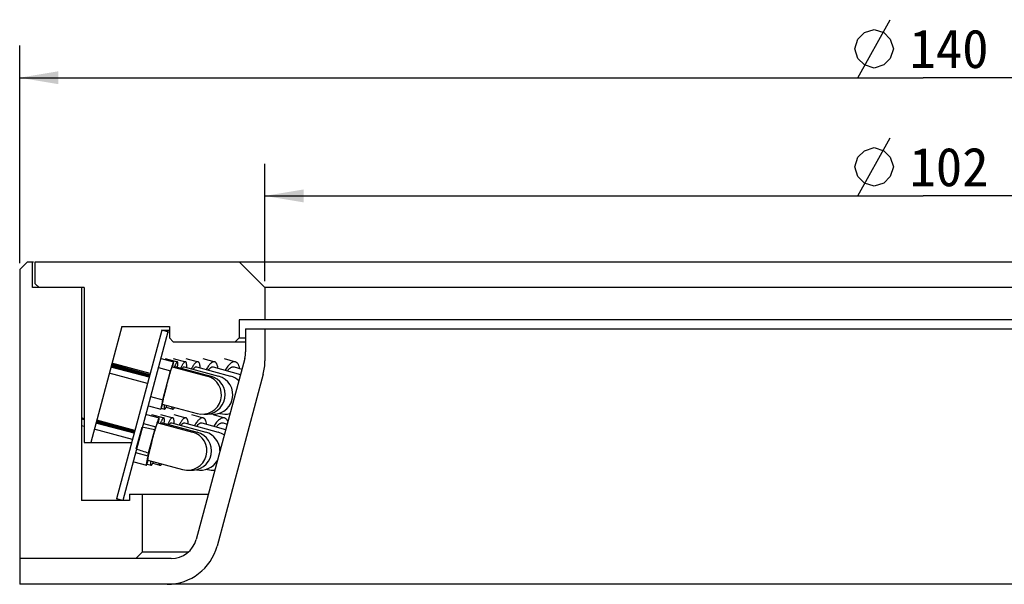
# Model space of a CAD drawing. Header units: millimetres. Extents: x 55 to 295, y -12 to 478.
# Tile 2 of 4: x 58 to 135, y 227 to 271. Entities that reach past the tile are written whole.
import ezdxf
from ezdxf.enums import TextEntityAlignment as Align

# ---------------------------------------------------------------- set-up
doc = ezdxf.new("R2010")
doc.units = ezdxf.units.MM
doc.header["$LTSCALE"] = 23.1
doc.layers.get('0').update_dxf_attribs({"linetype": 'CONTINUOUS'})
doc.layers.add('00_COMPONENTS', color=7, linetype='CONTINUOUS')
doc.layers.add('51__DRAFT_DIMS', color=7, linetype='CONTINUOUS')
doc.styles.get("Standard").update_dxf_attribs({"font": 'simfang.ttf'})
doc.dimstyles.new('DIMSTYLE_1', dxfattribs={"dimtxt": 3, "dimasz": 3, "dimexe": 2.5, "dimexo": 0.5, "dimgap": 0.75, "dimtad": 1, "dimdsep": 46, "dimtxsty": 'STANDARD', "dimblk": '_FILLED', "dimblk1": '_FILLED', "dimblk2": '_FILLED', "dimcen": 0.09, "dimclrt": 3, "dimazin": 2, "dimtp": 0.5, "dimtm": 0.5, "dimtfac": 1, "dimtofl": 0, "dimtmove": 0, "dimatfit": 3, "dimldrblk": '_FILLED', "dimfxl": 1, "dimtolj": 1, "dimarcsym": 0})
doc.dimstyles.new('DIMSTYLE_2', dxfattribs={"dimtxt": 3, "dimasz": 3, "dimexe": 2.5, "dimexo": 0.5, "dimgap": 0.75, "dimtad": 1, "dimdsep": 46, "dimtxsty": 'STANDARD', "dimblk": '_FILLED', "dimblk1": '_FILLED', "dimblk2": '_FILLED', "dimcen": 0.09, "dimclrt": 3, "dimazin": 2, "dimtp": 0.3, "dimtm": 0.3, "dimtfac": 1, "dimtofl": 0, "dimtmove": 0, "dimatfit": 3, "dimldrblk": '_FILLED', "dimfxl": 1, "dimtolj": 1, "dimarcsym": 0})

# ---------------------------------------------------------------- blocks, each defined once
blk = doc.blocks.new('_FILLED')
at = {"color": 0, "linetype": 'ByBlock'}
blk.add_solid([(0, 0), (-1, 0.167), (-1, -0.167)], dxfattribs=at)
blk = doc.blocks.new('*D1')
at = {"layer": '51__DRAFT_DIMS', "color": 4}
for p, q in [((58.327, 251.98), (58.327, 268.853)), ((198.327, 251.981), (198.327, 268.853)), ((58.327, 266.353), (128.327, 266.353)), ((198.327, 266.353), (128.327, 266.353))]:
    blk.add_line(p, q, dxfattribs=at)
at = {"layer": '51__DRAFT_DIMS', "color": 4, "xscale": 3, "yscale": 3, "zscale": 3, "rotation": 180}
blk.add_blockref('_FILLED', (58.327, 266.353), dxfattribs=at)
at = {"layer": '51__DRAFT_DIMS', "color": 4, "xscale": 3, "yscale": 3, "zscale": 3}
blk.add_blockref('_FILLED', (198.327, 266.353), dxfattribs=at)
at = {"layer": '51__DRAFT_DIMS', "color": 3}
blk.add_text('140', height=3, dxfattribs=at).set_placement((130.327, 267.103), align=Align.CENTER)
blk = doc.blocks.new('*D2')
at = {"layer": '51__DRAFT_DIMS', "color": 4}
for p, q in [((77.327, 250.58), (77.327, 259.69)), ((179.327, 250.58), (179.327, 259.69)), ((77.327, 257.19), (128.327, 257.19)), ((179.327, 257.19), (128.327, 257.19))]:
    blk.add_line(p, q, dxfattribs=at)
at = {"layer": '51__DRAFT_DIMS', "color": 4, "xscale": 3, "yscale": 3, "zscale": 3, "rotation": 180}
blk.add_blockref('_FILLED', (77.327, 257.19), dxfattribs=at)
at = {"layer": '51__DRAFT_DIMS', "color": 4, "xscale": 3, "yscale": 3, "zscale": 3}
blk.add_blockref('_FILLED', (179.327, 257.19), dxfattribs=at)
at = {"layer": '51__DRAFT_DIMS', "color": 3}
blk.add_text('102', height=3, dxfattribs=at).set_placement((130.327, 257.94), align=Align.CENTER)

msp = doc.modelspace()

# ---------------------------------------------------------------- linework, layer by layer
at = {"layer": '00_COMPONENTS', "color": 7}
for p, q in [((58.9269, 252.0803), (58.3266, 251.48)), ((58.9269, 252.0803), (59.3953, 252.0803)), ((59.3266, 250.0803), (59.3266, 252.0803)), ((59.5266, 250.3803), (59.5266, 252.0803)), ((59.5266, 252.0803), (197.7269, 252.0803)), ((77.3266, 250.0803), (75.3266, 252.0803)), ((58.3266, 251.48), (58.3266, 227.0803)), ((59.8266, 250.0803), (59.5266, 250.3803)), ((63.3266, 250.0803), (59.3266, 250.0803)), ((63.1266, 250.0803), (63.1266, 233.5803)), ((63.3266, 250.0803), (63.3266, 238.0803)), ((77.3266, 250.0803), (77.3266, 247.5803)), ((179.3266, 250.0803), (77.3266, 250.0803)), ((75.3266, 247.5803), (75.3266, 246.1803)), ((181.3266, 247.5803), (75.3266, 247.5803)), ((66.2381, 247.0803), (63.8266, 238.0803)), ((69.3266, 246.7719), (65.8266, 233.7097)), ((66.2381, 247.0803), (69.9266, 247.0803)), ((69.8095, 246.6425), (66.3095, 233.5803)), ((69.8095, 246.6425), (69.3266, 246.7719)), ((69.3266, 246.7719), (69.9266, 246.7719)), ((69.8095, 246.6425), (69.9266, 246.6425)), ((69.9266, 247.0803), (69.9266, 246.1803)), ((75.8266, 246.8803), (75.8266, 245.1081)), ((75.8266, 246.8803), (180.8266, 246.8803)), ((77.3266, 246.8803), (77.3266, 244.4012)), ((69.9266, 246.1803), (70.2266, 245.8803)), ((70.2266, 245.8803), (75.8266, 245.8803)), ((75.0266, 245.8803), (75.3266, 246.1803)), ((75.3266, 246.1803), (75.8266, 246.1803)), ((68.3991, 243.3106), (65.4437, 244.1155)), ((68.4046, 243.3311), (65.4492, 244.136)), ((68.427, 243.4146), (65.4715, 244.2195)), ((69.2842, 244.5918), (70.2497, 244.333)), ((69.5847, 244.5912), (70.5454, 244.3324)), ((70.2272, 244.5898), (71.1776, 244.331)), ((71.2082, 244.5877), (72.1428, 244.3289)), ((75.7584, 244.5904), (71.9997, 230.5627)), ((72.5223, 244.5847), (73.4358, 244.3258)), ((74.1624, 244.5806), (75.0494, 244.3217)), ((68.2212, 242.6466), (65.2626, 243.4396)), ((68.3506, 243.1295), (65.392, 243.9226)), ((68.3509, 243.1309), (65.3923, 243.9239)), ((68.3524, 243.1362), (65.3938, 243.9293)), ((68.3527, 243.1375), (65.3941, 243.9306)), ((68.3631, 243.1762), (65.4055, 243.9729)), ((68.366, 243.187), (65.4084, 243.9838)), ((68.3778, 243.2311), (65.4202, 244.0279)), ((68.3807, 243.2419), (65.4231, 244.0387)), ((69.0707, 243.8851), (70.0189, 243.6309)), ((69.4152, 241.378), (70.0189, 243.6309)), ((70.1462, 243.9466), (72.8497, 243.222)), ((70.4414, 243.9462), (73.1313, 243.2215)), ((71.0725, 243.9451), (73.7335, 243.2204)), ((72.036, 243.9434), (74.6529, 243.2187)), ((73.3267, 243.941), (75.4251, 243.3464)), ((77.1903, 243.3659), (73.621, 230.045)), ((74.9374, 243.9378), (75.5367, 243.7629)), ((75.3631, 243.8237), (75.5387, 243.7706)), ((68.467, 241.6322), (69.4152, 241.378)), ((68.3003, 240.9214), (69.2658, 240.6626)), ((69.2996, 240.7325), (69.5569, 240.6632)), ((69.3694, 241.0489), (72.0729, 240.3243)), ((69.3964, 241.028), (69.3998, 241.0393)), ((69.6746, 240.802), (70.1791, 240.6646)), ((73.7938, 240.3437), (73.8522, 240.3275)), ((63.3266, 239.8447), (63.1266, 239.8984)), ((63.3266, 239.841), (63.1266, 239.8947)), ((63.3266, 239.8258), (63.1266, 239.8795)), ((63.3266, 239.8221), (63.1266, 239.8758)), ((63.3266, 239.8996), (63.1304, 239.9525)), ((63.3266, 239.9133), (63.1897, 239.9502)), ((67.1869, 238.7866), (64.2284, 239.5802)), ((67.1878, 238.7901), (64.2294, 239.5837)), ((67.1916, 238.8043), (64.2332, 239.5978)), ((67.1926, 238.8077), (64.2341, 239.6013)), ((67.2047, 238.8529), (64.2474, 239.6511)), ((67.2081, 238.8657), (64.2509, 239.6638)), ((67.2255, 238.9306), (64.2682, 239.7287)), ((67.2455, 239.0053), (64.2906, 239.8122)), ((67.907, 239.5422), (68.8676, 239.2845)), ((68.1607, 240.2451), (69.1255, 239.9863)), ((68.5362, 240.2443), (69.4952, 239.9855)), ((69.0219, 239.5999), (71.7236, 238.8752)), ((69.2437, 240.2428), (70.1915, 239.984)), ((69.391, 239.5993), (72.0761, 238.8746)), ((70.0861, 239.5981), (72.74, 238.8735)), ((70.2793, 240.2406), (71.2107, 239.9818)), ((71.1037, 239.5964), (73.7117, 238.8717)), ((71.6376, 240.2375), (72.5477, 239.9787)), ((72.4382, 239.5939), (74.2793, 239.0703)), ((73.3116, 240.2333), (74.1953, 239.9745)), ((74.0828, 239.5907), (74.3943, 239.4994)), ((63.3266, 239.3044), (63.1266, 239.3581)), ((67.0575, 238.3037), (64.099, 239.0972)), ((67.3554, 237.5711), (67.8114, 239.2721)), ((68.2641, 237.0316), (68.8676, 239.2845)), ((68.3089, 237.2644), (68.7904, 239.0608)), ((63.3266, 238.0803), (66.9977, 238.0803)), ((67.3033, 237.2893), (68.2641, 237.0316)), ((67.1762, 236.5748), (68.1411, 236.316)), ((68.2447, 236.7023), (70.9464, 235.9777)), ((68.1914, 236.4014), (68.505, 236.3168)), ((68.6429, 236.4678), (69.1905, 236.3182)), ((72.8225, 236.0051), (72.9086, 235.9812)), ((66.8266, 233.5803), (63.1266, 233.5803)), ((66.3095, 233.5803), (65.8266, 233.7097)), ((66.8266, 234.0803), (66.8266, 233.5803)), ((66.8266, 234.0803), (72.9422, 234.0803)), ((67.8266, 234.0803), (67.8266, 229.5803)), ((70.0678, 229.0803), (58.3266, 229.0803)), ((67.8266, 229.5803), (67.3266, 229.0803)), ((71.3861, 229.5803), (67.8266, 229.5803)), ((198.3266, 227.0803), (58.3266, 227.0803))]:
    msp.add_line(p, q, dxfattribs=at)
for centre, radius, start, end in [((73.8266, 245.1081), 2, 345, 360), ((73.3266, 244.4012), 4, 345, 360), ((72.4613, 241.7731), 1.5, 254.99424, 74.99424), ((72.7411, 241.7731), 1.5, 264.683905, 74.922128), ((73.3393, 241.7731), 1.5, 258.492361, 74.765677), ((74.2525, 241.7731), 1.5, 46.073398, 74.520647), ((74.2525, 241.7731), 1.5, 254.520647, 283.923942), ((71.335, 237.4264), 1.5, 254.984701, 74.984701), ((71.6852, 237.4264), 1.5, 263.350346, 74.896088), ((72.3448, 237.4264), 1.5, 0.820345, 74.7264), ((73.3101, 237.4264), 1.5, 55.093296, 74.471235), ((72.3448, 237.4264), 1.5, 257.309635, 329.185834), ((73.3101, 237.4264), 1.5, 254.471235, 274.904984), ((70.0678, 231.0803), 2, 270, 345), ((69.7572, 231.0803), 4, 270, 345)]:
    msp.add_arc(centre, radius, start, end, dxfattribs=at)
for start_param, end_param in [(5.7717477, 5.8013322), (6.7650384, 6.7946229)]:
    msp.add_ellipse((128.3266, 222.1393), major_axis=(-68.5482, 18.3745), ratio=0.0267726, start_param=start_param, end_param=end_param, dxfattribs=at)
for points, knots in [([(70.2497, 244.333), (70.2492, 244.3332), (70.2476, 244.3326), (70.2445, 244.3291), (70.2397, 244.3209), (70.233, 244.3067), (70.2248, 244.2867), (70.2149, 244.2608), (70.2036, 244.2293), (70.1908, 244.1921), (70.1707, 244.1317), (70.1424, 244.0432), (70.1051, 243.9221), (70.0632, 243.7824), (70.0341, 243.6833), (70.0189, 243.6309)], [0, 0, 0, 0, 0.0022572, 0.0059708, 0.0190932, 0.0402513, 0.0695234, 0.1068559, 0.1521497, 0.2052761, 0.266062, 0.4098356, 0.5816042, 0.7792084, 1, 1, 1, 1]), ([(70.1773, 243.9398), (70.1841, 243.9693), (70.1968, 244.0249), (70.2139, 244.1029), (70.228, 244.17), (70.2389, 244.2257), (70.2466, 244.2697), (70.2508, 244.299), (70.2522, 244.3163), (70.2524, 244.3239), (70.252, 244.3285), (70.2515, 244.331), (70.2506, 244.3328), (70.2497, 244.333)], [0, 0, 0, 0, 0.2263379, 0.4257676, 0.5969586, 0.7387571, 0.850262, 0.9307886, 0.9593413, 0.9801049, 0.9876231, 0.9933117, 1, 1, 1, 1]), ([(70.5454, 244.3324), (70.5426, 244.3332), (70.5359, 244.3333), (70.5258, 244.3294), (70.5149, 244.3219), (70.5033, 244.3108), (70.4907, 244.2961), (70.4713, 244.2698), (70.4454, 244.2275), (70.4128, 244.166), (70.3772, 244.0908), (70.3388, 244.0028), (70.3131, 243.9395), (70.2998, 243.9058)], [0, 0, 0, 0, 0.0175213, 0.0381219, 0.0637753, 0.0954925, 0.1337794, 0.1788763, 0.2897794, 0.4282356, 0.5935463, 0.7846016, 1, 1, 1, 1]), ([(70.5544, 243.9161), (70.5585, 243.9464), (70.5657, 244.0037), (70.5736, 244.0845), (70.5781, 244.1545), (70.5791, 244.2133), (70.5766, 244.2604), (70.5715, 244.2924), (70.565, 244.3116), (70.5596, 244.3217), (70.5532, 244.3289), (70.548, 244.3317), (70.5454, 244.3324)], [0, 0, 0, 0, 0.2151197, 0.4054198, 0.5697822, 0.7073741, 0.8177629, 0.9011675, 0.9332716, 0.9595998, 0.9812037, 1, 1, 1, 1]), ([(71.1776, 244.331), (71.1723, 244.3325), (71.1609, 244.3338), (71.143, 244.3311), (71.1242, 244.3238), (71.096, 244.307), (71.0587, 244.2737), (71.0131, 244.2196), (70.9641, 244.149), (70.9123, 244.0626), (70.8581, 243.961), (70.8226, 243.8877), (70.8045, 243.8487)], [0, 0, 0, 0, 0.0258292, 0.0535931, 0.0848549, 0.1206895, 0.2084532, 0.3197681, 0.4552535, 0.6145218, 0.7965613, 1, 1, 1, 1]), ([(71.2668, 243.8924), (71.2683, 243.9236), (71.2701, 243.9827), (71.2689, 244.0661), (71.2639, 244.1389), (71.2549, 244.2007), (71.2422, 244.2511), (71.2256, 244.2901), (71.2048, 244.318), (71.1865, 244.3286), (71.1776, 244.331)], [0, 0, 0, 0, 0.2006811, 0.3795867, 0.5359442, 0.6693911, 0.7801351, 0.8694029, 0.9403895, 1, 1, 1, 1]), ([(72.1428, 244.3289), (72.1348, 244.3311), (72.1179, 244.3338), (72.0812, 244.3318), (72.0312, 244.3139), (71.9707, 244.2731), (71.9069, 244.2128), (71.8401, 244.1335), (71.7709, 244.0359), (71.7001, 243.9209), (71.6545, 243.8375), (71.6315, 243.7932)], [0, 0, 0, 0, 0.032058, 0.0655095, 0.1409739, 0.2333248, 0.3456493, 0.4789709, 0.6331411, 0.8072582, 1, 1, 1, 1]), ([(72.3103, 243.8679), (72.3092, 243.8999), (72.3058, 243.9608), (72.2958, 244.0469), (72.2813, 244.1225), (72.2626, 244.1873), (72.2396, 244.2409), (72.2122, 244.283), (72.1803, 244.3134), (72.1553, 244.3254), (72.1428, 244.3289)], [0, 0, 0, 0, 0.186602, 0.3546955, 0.5038663, 0.634174, 0.74632, 0.8420627, 0.9247653, 1, 1, 1, 1]), ([(73.4358, 244.3258), (73.4247, 244.329), (73.4018, 244.3332), (73.3527, 244.3335), (73.2863, 244.3166), (73.2058, 244.2731), (73.1222, 244.207), (73.0363, 244.119), (72.9487, 244.0102), (72.8608, 243.8818), (72.8049, 243.7882), (72.777, 243.7385)], [0, 0, 0, 0, 0.0368443, 0.0747671, 0.1573873, 0.2539171, 0.3674578, 0.4992172, 0.6491862, 0.8165464, 1, 1, 1, 1]), ([(73.6791, 243.8412), (73.6723, 243.9042), (73.6578, 243.9942), (73.6249, 244.1046), (73.5966, 244.1724), (73.5635, 244.2291), (73.5258, 244.2743), (73.4834, 244.3075), (73.4517, 244.3213), (73.4358, 244.3258)], [0, 0, 0, 0, 0.3333311, 0.4768233, 0.6051008, 0.7191253, 0.8207488, 0.9129542, 1, 1, 1, 1]), ([(75.0494, 244.3217), (75.0207, 244.3301), (74.9576, 244.3376), (74.8592, 244.3193), (74.7572, 244.2736), (74.6525, 244.2019), (74.5462, 244.1053), (74.4396, 243.9852), (74.3341, 243.8431), (74.268, 243.7389), (74.2353, 243.6838)], [0, 0, 0, 0, 0.0819131, 0.1704871, 0.2707306, 0.3855711, 0.5162533, 0.6628248, 0.8245158, 1, 1, 1, 1]), ([(75.3652, 243.8134), (75.3538, 243.8785), (75.3317, 243.9718), (75.2869, 244.0853), (75.2494, 244.1561), (75.2068, 244.2159), (75.1592, 244.2641), (75.1069, 244.3003), (75.0687, 244.3161), (75.0494, 244.3217)], [0, 0, 0, 0, 0.3159429, 0.4550589, 0.5820487, 0.6979488, 0.8044679, 0.9040786, 1, 1, 1, 1]), ([(69.717, 242.5045), (69.7423, 242.5989), (69.7925, 242.784), (69.8555, 243.0117), (69.9045, 243.1856), (69.9392, 243.307), (69.9721, 243.4205), (70.0029, 243.5252), (70.0313, 243.6199), (70.0571, 243.7038), (70.08, 243.776), (70.0997, 243.8359), (70.1143, 243.8778), (70.1243, 243.9046), (70.1304, 243.9198), (70.1354, 243.9314), (70.1398, 243.9398), (70.1427, 243.9446), (70.1453, 243.9469), (70.1462, 243.9466)], [0, 0, 0, 0, 0.1946436, 0.3818768, 0.4704539, 0.554512, 0.633242, 0.7058872, 0.7717431, 0.8301788, 0.8806325, 0.9226195, 0.9557477, 0.9688896, 0.9797144, 0.9882025, 0.9943501, 0.9981979, 1, 1, 1, 1]), ([(70.3761, 243.8855), (70.3823, 243.8953), (70.3937, 243.9123), (70.4091, 243.9306), (70.4206, 243.9403), (70.428, 243.9448), (70.4349, 243.9469), (70.4394, 243.9467), (70.4414, 243.9462)], [0, 0, 0, 0, 0.3749047, 0.658947, 0.7687504, 0.8593179, 0.9342731, 1, 1, 1, 1]), ([(70.9162, 243.8185), (70.9304, 243.8395), (70.9515, 243.8686), (70.9818, 243.9019), (71.002, 243.9206), (71.0211, 243.9344), (71.0393, 243.9434), (71.0565, 243.9474), (71.0675, 243.9464), (71.0725, 243.9451)], [0, 0, 0, 0, 0.360491, 0.5103071, 0.6402764, 0.751412, 0.8456901, 0.9266564, 1, 1, 1, 1]), ([(71.7728, 243.7544), (71.7957, 243.7865), (71.8304, 243.8308), (71.8804, 243.881), (71.9144, 243.9092), (71.9471, 243.9298), (71.9784, 243.9429), (72.0082, 243.948), (72.0273, 243.9458), (72.036, 243.9434)], [0, 0, 0, 0, 0.3473951, 0.4942385, 0.6234251, 0.7359497, 0.8337199, 0.9200616, 1, 1, 1, 1]), ([(72.9444, 243.6922), (72.9765, 243.7354), (73.0257, 243.795), (73.097, 243.8617), (73.1465, 243.8991), (73.1945, 243.9262), (73.2408, 243.9428), (73.2852, 243.9486), (73.3136, 243.9447), (73.3267, 243.941)], [0, 0, 0, 0, 0.3360878, 0.4804549, 0.6091139, 0.7229544, 0.8237769, 0.9146399, 1, 1, 1, 1]), ([(74.4253, 243.6298), (74.4667, 243.6844), (74.531, 243.7597), (74.6251, 243.8429), (74.6916, 243.8897), (74.7566, 243.9233), (74.8197, 243.9432), (74.8805, 243.949), (74.9193, 243.943), (74.9374, 243.9378)], [0, 0, 0, 0, 0.3262908, 0.4686068, 0.59692, 0.7119877, 0.815466, 0.9101432, 1, 1, 1, 1]), ([(69.717, 242.5045), (69.6918, 242.4104), (69.6429, 242.2259), (69.5839, 241.9983), (69.5396, 241.824), (69.5091, 241.7023), (69.4809, 241.5881), (69.4555, 241.4827), (69.4329, 241.3871), (69.4134, 241.3021), (69.3972, 241.2286), (69.3844, 241.1673), (69.3762, 241.124), (69.3715, 241.096), (69.3692, 241.0799), (69.3677, 241.0674), (69.3673, 241.0579), (69.3674, 241.0525), (69.3685, 241.0492), (69.3694, 241.0489)], [0, 0, 0, 0, 0.194932, 0.3822852, 0.4708733, 0.5549173, 0.633614, 0.7062121, 0.7720126, 0.8303898, 0.8807857, 0.9227201, 0.9558041, 0.9689278, 0.9797374, 0.9882141, 0.9943535, 0.998197, 1, 1, 1, 1]), ([(69.4152, 241.378), (69.4023, 241.3256), (69.3782, 241.2263), (69.345, 241.0859), (69.3171, 240.9637), (69.2976, 240.874), (69.285, 240.8123), (69.2775, 240.7742), (69.2717, 240.7415), (69.2673, 240.7146), (69.2645, 240.6933), (69.2632, 240.6779), (69.2632, 240.6685), (69.2643, 240.664), (69.2653, 240.6627), (69.2658, 240.6626)], [0, 0, 0, 0, 0.2209364, 0.4185939, 0.5903516, 0.7340781, 0.7948342, 0.84793, 0.8931952, 0.9305018, 0.9597541, 0.9808987, 0.9940169, 0.997734, 1, 1, 1, 1]), ([(69.2658, 240.6626), (69.2667, 240.6624), (69.2692, 240.6641), (69.2721, 240.6683), (69.2762, 240.6754), (69.2833, 240.6906), (69.2941, 240.7172), (69.3091, 240.7578), (69.327, 240.8099), (69.3478, 240.8731), (69.3713, 240.947), (69.3877, 240.9999), (69.3964, 241.028)], [0, 0, 0, 0, 0.0067472, 0.0199461, 0.0407042, 0.0692385, 0.1497018, 0.2611252, 0.4028527, 0.5740154, 0.7734916, 1, 1, 1, 1]), ([(69.5384, 241.0035), (69.5355, 240.9787), (69.5306, 240.9318), (69.5256, 240.8657), (69.5234, 240.8086), (69.524, 240.7607), (69.5269, 240.7267), (69.5311, 240.7043), (69.5366, 240.6841), (69.5456, 240.6662), (69.5569, 240.6632)], [0, 0, 0, 0, 0.214967, 0.4047232, 0.5684067, 0.7054834, 0.8157692, 0.8610289, 0.899901, 1, 1, 1, 1]), ([(69.5569, 240.6632), (69.5682, 240.6602), (69.585, 240.6711), (69.5998, 240.6858), (69.6147, 240.7031), (69.6343, 240.7309), (69.6589, 240.7721), (69.6857, 240.8225), (69.7146, 240.8821), (69.7339, 240.9251), (69.7439, 240.9481)], [0, 0, 0, 0, 0.1001047, 0.1389792, 0.184236, 0.2945225, 0.4315987, 0.5952808, 0.7850276, 1, 1, 1, 1]), ([(70.0939, 240.8543), (70.0966, 240.8289), (70.1034, 240.7838), (70.1187, 240.7319), (70.135, 240.7006), (70.1479, 240.6834), (70.1625, 240.671), (70.1735, 240.6661), (70.1791, 240.6646)], [0, 0, 0, 0, 0.3515752, 0.6273715, 0.7391656, 0.8359607, 0.9212017, 1, 1, 1, 1]), ([(70.1791, 240.6646), (70.1846, 240.6631), (70.1967, 240.6617), (70.2156, 240.665), (70.2355, 240.6733), (70.2655, 240.6922), (70.3052, 240.7295), (70.334, 240.7651), (70.3494, 240.7858)], [0, 0, 0, 0, 0.078662, 0.163797, 0.2605238, 0.3722989, 0.6481876, 1, 1, 1, 1]), ([(68.5659, 238.1581), (68.5913, 238.2528), (68.6419, 238.4385), (68.7178, 238.7075), (68.78, 238.9198), (68.8275, 239.0763), (68.8601, 239.181), (68.8905, 239.2757), (68.9183, 239.3595), (68.9434, 239.4316), (68.9654, 239.4912), (68.982, 239.5328), (68.9938, 239.5593), (69.0011, 239.5742), (69.0074, 239.5857), (69.0123, 239.5931), (69.0159, 239.5971), (69.0184, 239.5993), (69.0207, 239.6002), (69.0219, 239.5999)], [0, 0, 0, 0, 0.1939663, 0.3806861, 0.5529613, 0.6315661, 0.7041211, 0.7699217, 0.8283377, 0.87881, 0.9208592, 0.9541057, 0.9673365, 0.9782782, 0.9869236, 0.993296, 0.9956607, 0.9975146, 1, 1, 1, 1]), ([(69.1255, 239.9863), (69.1237, 239.9868), (69.1201, 239.9849), (69.1163, 239.9811), (69.1126, 239.9764), (69.1085, 239.9702), (69.102, 239.9591), (69.0879, 239.9314), (69.0658, 239.8792), (69.0355, 239.7996), (68.9999, 239.6984), (68.9594, 239.5769), (68.9145, 239.4368), (68.8837, 239.3371), (68.8676, 239.2845)], [0, 0, 0, 0, 0.0076771, 0.0137841, 0.0217193, 0.0315704, 0.0433789, 0.0729335, 0.1557304, 0.2694581, 0.4127618, 0.5838019, 0.780429, 1, 1, 1, 1]), ([(69.0723, 239.5869), (69.0784, 239.6166), (69.0898, 239.6727), (69.1048, 239.7515), (69.1166, 239.8194), (69.1252, 239.8759), (69.13, 239.9158), (69.1319, 239.9418), (69.1324, 239.9567), (69.1322, 239.9685), (69.131, 239.9773), (69.1293, 239.9833), (69.1268, 239.9859), (69.1255, 239.9863)], [0, 0, 0, 0, 0.2243592, 0.4221607, 0.5921017, 0.733076, 0.8442523, 0.8884825, 0.925108, 0.9541686, 0.9758109, 0.990517, 1, 1, 1, 1]), ([(69.4952, 239.9855), (69.4919, 239.9864), (69.4843, 239.9868), (69.4725, 239.9831), (69.4601, 239.9756), (69.4406, 239.9591), (69.4146, 239.928), (69.382, 239.8789), (69.346, 239.8152), (69.307, 239.7375), (69.2653, 239.6464), (69.2376, 239.5809), (69.2232, 239.546)], [0, 0, 0, 0, 0.019484, 0.0417133, 0.0685862, 0.1011654, 0.185369, 0.2962991, 0.4340774, 0.5980694, 0.7871775, 1, 1, 1, 1]), ([(69.3077, 239.5237), (69.3155, 239.536), (69.327, 239.5531), (69.3434, 239.5729), (69.3542, 239.584), (69.3643, 239.5922), (69.3738, 239.5977), (69.3827, 239.6003), (69.3884, 239.6), (69.391, 239.5993)], [0, 0, 0, 0, 0.3721183, 0.524716, 0.6555273, 0.7655583, 0.8567935, 0.9328535, 1, 1, 1, 1]), ([(69.5213, 239.5644), (69.5249, 239.5949), (69.5309, 239.6526), (69.5369, 239.734), (69.5394, 239.8046), (69.5382, 239.864), (69.5336, 239.9118), (69.5265, 239.9443), (69.5183, 239.9638), (69.5118, 239.9743), (69.5042, 239.9818), (69.4982, 239.9847), (69.4952, 239.9855)], [0, 0, 0, 0, 0.2121237, 0.4000285, 0.5626634, 0.6992908, 0.8096137, 0.8940882, 0.9272823, 0.9551556, 0.9787957, 1, 1, 1, 1]), ([(70.1915, 239.984), (70.1857, 239.9856), (70.1733, 239.9872), (70.1539, 239.9847), (70.1335, 239.9774), (70.103, 239.9606), (70.0629, 239.9268), (70.0139, 239.8714), (69.9617, 239.7991), (69.9066, 239.7105), (69.8493, 239.6063), (69.812, 239.531), (69.7929, 239.491)], [0, 0, 0, 0, 0.0271322, 0.0560699, 0.0883029, 0.1248876, 0.213525, 0.3249965, 0.4600156, 0.6182458, 0.7986954, 1, 1, 1, 1]), ([(69.9107, 239.4595), (69.9265, 239.4826), (69.9501, 239.5146), (69.9839, 239.5512), (70.0066, 239.5717), (70.0281, 239.5868), (70.0486, 239.5966), (70.068, 239.6009), (70.0805, 239.5997), (70.0861, 239.5981)], [0, 0, 0, 0, 0.3578866, 0.5071033, 0.636904, 0.748305, 0.8432724, 0.925318, 1, 1, 1, 1]), ([(70.2957, 239.5413), (70.2966, 239.5726), (70.2974, 239.632), (70.2946, 239.7159), (70.2878, 239.7892), (70.277, 239.8516), (70.2623, 239.9026), (70.2436, 239.9422), (70.2207, 239.9706), (70.2011, 239.9814), (70.1915, 239.984)], [0, 0, 0, 0, 0.1979178, 0.3746769, 0.5295747, 0.6623364, 0.7732799, 0.8637731, 0.9371161, 1, 1, 1, 1]), ([(71.2107, 239.9818), (71.2023, 239.9841), (71.1844, 239.9871), (71.1457, 239.9854), (71.0931, 239.9677), (71.0294, 239.9264), (70.9624, 239.8651), (70.8925, 239.7844), (70.8204, 239.6849), (70.7468, 239.5677), (70.6995, 239.4826), (70.6756, 239.4375)], [0, 0, 0, 0, 0.0329326, 0.0671958, 0.1439364, 0.2370095, 0.3495252, 0.4825508, 0.6359672, 0.8088887, 1, 1, 1, 1]), ([(70.8217, 239.3977), (70.8461, 239.4315), (70.8831, 239.4783), (70.9365, 239.5312), (70.973, 239.5608), (71.008, 239.5825), (71.0416, 239.5962), (71.0737, 239.6014), (71.0942, 239.599), (71.1037, 239.5964)], [0, 0, 0, 0, 0.3453759, 0.4917669, 0.6208458, 0.7335957, 0.8319096, 0.9190704, 1, 1, 1, 1]), ([(71.391, 239.517), (71.3881, 239.5782), (71.3803, 239.6653), (71.3578, 239.773), (71.3374, 239.8383), (71.3127, 239.8924), (71.2836, 239.935), (71.2499, 239.9659), (71.2238, 239.9782), (71.2107, 239.9818)], [0, 0, 0, 0, 0.3508065, 0.4989564, 0.6288789, 0.7413343, 0.8381213, 0.9225631, 1, 1, 1, 1]), ([(72.5477, 239.9787), (72.5362, 239.9819), (72.5123, 239.9864), (72.4614, 239.987), (72.3926, 239.9703), (72.3092, 239.9265), (72.2228, 239.8597), (72.134, 239.7705), (72.0438, 239.6602), (71.9534, 239.5299), (71.8961, 239.4349), (71.8675, 239.3845)], [0, 0, 0, 0, 0.0374385, 0.0759209, 0.159456, 0.2565409, 0.3702601, 0.5018351, 0.6512703, 0.8177576, 1, 1, 1, 1]), ([(72.0383, 239.337), (72.0717, 239.3817), (72.1229, 239.4434), (72.1974, 239.5124), (72.2492, 239.5511), (72.2995, 239.5791), (72.3481, 239.5962), (72.3947, 239.602), (72.4244, 239.5978), (72.4382, 239.5939)], [0, 0, 0, 0, 0.3345998, 0.4786471, 0.607245, 0.7212657, 0.8224916, 0.9139422, 1, 1, 1, 1]), ([(72.8015, 239.4908), (72.794, 239.5541), (72.7784, 239.6445), (72.7438, 239.7553), (72.7141, 239.8236), (72.6797, 239.8807), (72.6405, 239.9263), (72.5967, 239.9599), (72.5641, 239.974), (72.5477, 239.9787)], [0, 0, 0, 0, 0.3306324, 0.473428, 0.6014828, 0.7157792, 0.818159, 0.9115347, 1, 1, 1, 1]), ([(74.1953, 239.9745), (74.1658, 239.9832), (74.1011, 239.9911), (74.0001, 239.973), (73.8956, 239.9272), (73.7884, 239.8549), (73.6797, 239.7573), (73.5708, 239.6359), (73.4633, 239.4923), (73.396, 239.387), (73.3627, 239.3313)], [0, 0, 0, 0, 0.0827068, 0.1719249, 0.2725778, 0.3875663, 0.5181337, 0.6643322, 0.8253979, 1, 1, 1, 1]), ([(73.5553, 239.2764), (73.5978, 239.3323), (73.6639, 239.4093), (73.7606, 239.4943), (73.8291, 239.5421), (73.8961, 239.5764), (73.9613, 239.5966), (74.024, 239.6024), (74.0641, 239.5961), (74.0828, 239.5906)], [0, 0, 0, 0, 0.3251603, 0.4672384, 0.5955111, 0.7107215, 0.8145078, 0.9096256, 1, 1, 1, 1]), ([(74.4498, 239.7065), (74.4354, 239.7406), (74.404, 239.8032), (74.3441, 239.8834), (74.2748, 239.9423), (74.2219, 239.9667), (74.1953, 239.9745)], [0, 0, 0, 0, 0.2909001, 0.5490158, 0.7816235, 1, 1, 1, 1]), ([(68.5659, 238.1581), (68.5408, 238.0643), (68.4923, 237.8803), (68.4244, 237.6127), (68.3729, 237.4007), (68.3363, 237.2439), (68.3126, 237.1386), (68.2919, 237.0429), (68.2744, 236.9579), (68.2604, 236.8842), (68.2498, 236.8226), (68.2436, 236.7791), (68.2406, 236.7507), (68.2395, 236.7344), (68.2392, 236.7215), (68.2398, 236.7129), (68.2409, 236.7077), (68.2419, 236.7046), (68.2435, 236.7027), (68.2447, 236.7023)], [0, 0, 0, 0, 0.1947186, 0.3817487, 0.5540114, 0.632527, 0.704957, 0.770611, 0.8288724, 0.8791925, 0.9211042, 0.954236, 0.9674202, 0.9783235, 0.9869408, 0.993295, 0.9956546, 0.9975068, 1, 1, 1, 1]), ([(68.2641, 237.0316), (68.2521, 236.9795), (68.2296, 236.8806), (68.1994, 236.7408), (68.1746, 236.6189), (68.1555, 236.5165), (68.1424, 236.435), (68.1357, 236.3804), (68.1341, 236.3478), (68.1344, 236.3335), (68.1357, 236.3248), (68.1371, 236.3198), (68.1392, 236.3165), (68.1411, 236.316)], [0, 0, 0, 0, 0.2199239, 0.4166682, 0.5876628, 0.7308323, 0.8443981, 0.9270579, 0.956569, 0.9781989, 0.9861352, 0.9922543, 1, 1, 1, 1]), ([(68.1411, 236.316), (68.1423, 236.3157), (68.1458, 236.3167), (68.1502, 236.321), (68.1557, 236.3281), (68.1618, 236.3382), (68.1689, 236.3513), (68.1802, 236.3748), (68.196, 236.4117), (68.2169, 236.465), (68.2406, 236.5298), (68.2671, 236.6055), (68.2853, 236.6598), (68.2949, 236.6887)], [0, 0, 0, 0, 0.0094819, 0.0241881, 0.0458275, 0.0748882, 0.1115161, 0.1557467, 0.2669234, 0.4078984, 0.5778419, 0.7756407, 1, 1, 1, 1]), ([(68.4691, 236.6417), (68.467, 236.6181), (68.4637, 236.5735), (68.4612, 236.5108), (68.4614, 236.4565), (68.4643, 236.4108), (68.4698, 236.3739), (68.477, 236.3489), (68.4846, 236.3338), (68.4906, 236.3257), (68.4973, 236.3198), (68.5025, 236.3175), (68.505, 236.3168)], [0, 0, 0, 0, 0.2102653, 0.3961016, 0.5568118, 0.6920393, 0.8018345, 0.8870943, 0.9213169, 0.9507237, 0.9764067, 1, 1, 1, 1]), ([(68.505, 236.3168), (68.5076, 236.3161), (68.5133, 236.3155), (68.5221, 236.3172), (68.5314, 236.3212), (68.5455, 236.3304), (68.5643, 236.3485), (68.5877, 236.3777), (68.6132, 236.4158), (68.6408, 236.4628), (68.6702, 236.5184), (68.6898, 236.5587), (68.6999, 236.5802)], [0, 0, 0, 0, 0.0235708, 0.0492331, 0.0786232, 0.1128363, 0.1980875, 0.3078861, 0.4431298, 0.6038578, 0.7897123, 1, 1, 1, 1]), ([(69.1016, 236.4721), (69.1055, 236.4516), (69.1142, 236.4151), (69.1311, 236.3735), (69.1477, 236.3483), (69.1606, 236.3343), (69.1748, 236.324), (69.1852, 236.3197), (69.1905, 236.3182)], [0, 0, 0, 0, 0.3356636, 0.6057521, 0.719036, 0.8202731, 0.9125568, 1, 1, 1, 1]), ([(69.1905, 236.3182), (69.1957, 236.3168), (69.2069, 236.3152), (69.2245, 236.3169), (69.2428, 236.3225), (69.27, 236.3359), (69.3059, 236.3634), (69.3322, 236.3907), (69.346, 236.4065)], [0, 0, 0, 0, 0.0872604, 0.1793963, 0.2805355, 0.3937786, 0.6639933, 1, 1, 1, 1])]:
    msp.add_open_spline(points, degree=3, knots=knots, dxfattribs=at)
at = {"layer": '00_COMPONENTS', "color": 4}
for points, knots in [([(73.8127, 240.3497), (73.8185, 240.3445), (73.8309, 240.3354), (73.8451, 240.3295), (73.8522, 240.3275)], [0, 0, 0, 0, 0.5133138, 1, 1, 1, 1]), ([(72.8551, 236.0157), (72.8626, 236.0075), (72.8788, 235.9931), (72.8986, 235.984), (72.9086, 235.9812)], [0, 0, 0, 0, 0.520266, 1, 1, 1, 1])]:
    msp.add_open_spline(points, degree=3, knots=knots, dxfattribs=at)
at = {"layer": '51__DRAFT_DIMS', "color": 3}
for p, q in [((123.2719, 266.3532), (125.7719, 270.8532)), ((123.2719, 257.1898), (125.7719, 261.6898))]:
    msp.add_line(p, q, dxfattribs=at)
for points in [[(123.0219, 268.6032), (123.2719, 269.3532), (123.7719, 269.8532), (124.5219, 270.1032), (125.2719, 269.8532), (125.7719, 269.3532), (126.0219, 268.6032), (125.7719, 267.8532), (125.2719, 267.3532), (124.5219, 267.1032), (123.7719, 267.3532), (123.2719, 267.8532), (123.0219, 268.6032)], [(123.0219, 259.4398), (123.2719, 260.1898), (123.7719, 260.6898), (124.5219, 260.9398), (125.2719, 260.6898), (125.7719, 260.1898), (126.0219, 259.4398), (125.7719, 258.6898), (125.2719, 258.1898), (124.5219, 257.9398), (123.7719, 258.1898), (123.2719, 258.6898), (123.0219, 259.4398)]]:
    msp.add_lwpolyline(points, dxfattribs=at)

# ---------------------------------------------------------------- dimensions: what is measured, and where the dimension line sits
at = {"layer": '51__DRAFT_DIMS', "color": 4}
for base, p1, p2, dimstyle, picture, middle in [((198.3266, 266.3532), (58.3266, 251.48), (198.3266, 251.4807), 'DIMSTYLE_1', '*D1', (130.3266, 266.3532)), ((179.3266, 257.1898), (77.3266, 250.0803), (179.3266, 250.0803), 'DIMSTYLE_2', '*D2', (130.3266, 257.1898))]:
    dim = msp.add_linear_dim(base=base, p1=p1, p2=p2, text='%%c<>', dimstyle=dimstyle, dxfattribs=at)
    dim.commit()
    dim.dimension.update_dxf_attribs({"geometry": picture, "text_midpoint": middle, "dimtype": 160})

doc.saveas('drawing.dxf')
